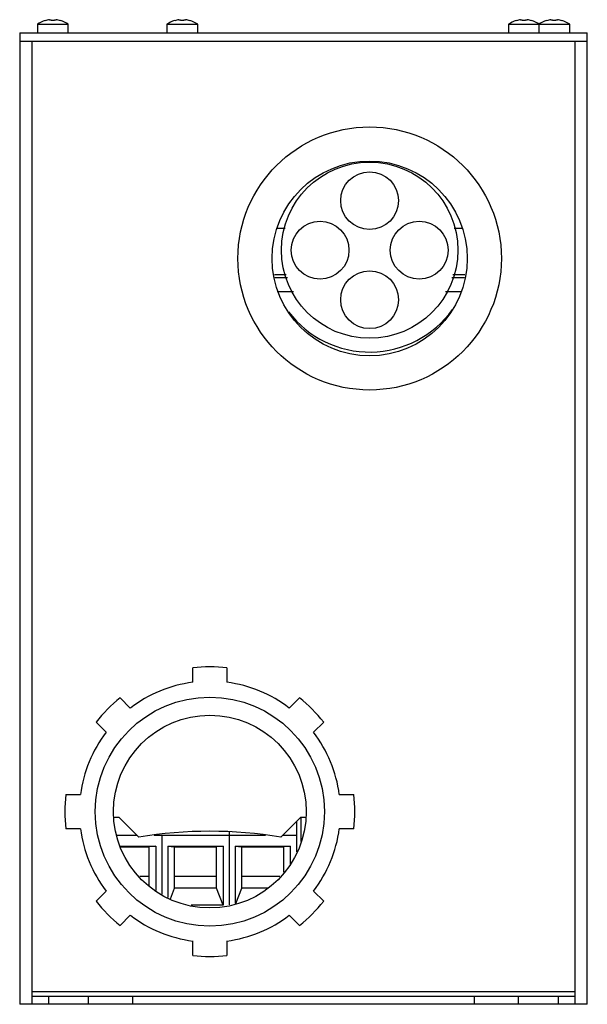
# Model space of a CAD drawing. Header units: millimetres. Extents: x 26 to 129, y 18 to 197.
import ezdxf

# ---------------------------------------------------------------- set-up
doc = ezdxf.new("R2010")
doc.units = ezdxf.units.MM
doc.header["$LTSCALE"] = 13.96766
doc.layers.get('0').update_dxf_attribs({"linetype": 'CONTINUOUS'})

msp = doc.modelspace()

# ---------------------------------------------------------------- linework, layer by layer
at = {"color": 7, "linetype": 'Continuous'}
for p, q in [((28.77, 195.75), (28.77, 194.2)), ((28.77, 195.75), (34.37, 195.75)), ((30.18, 196.41), (30.18, 196.4)), ((31.27, 196.56), (31.27, 196.4)), ((31.87, 196.4), (31.87, 196.56)), ((32.95, 196.4), (32.95, 196.41)), ((34.37, 194.2), (34.37, 195.75)), ((52.27, 195.75), (52.27, 194.2)), ((52.27, 195.75), (57.87, 195.75)), ((53.68, 196.41), (53.68, 196.4)), ((54.77, 196.56), (54.77, 196.4)), ((55.37, 196.4), (55.37, 196.56)), ((56.45, 196.4), (56.45, 196.41)), ((57.87, 194.2), (57.87, 195.75)), ((114.27, 195.75), (114.27, 194.2)), ((114.27, 195.75), (125.37, 195.75)), ((115.68, 196.41), (115.68, 196.4)), ((116.77, 196.56), (116.77, 196.4)), ((117.37, 196.4), (117.37, 196.56)), ((118.45, 196.4), (118.45, 196.41)), ((119.77, 195.75), (119.77, 194.2)), ((121.18, 196.41), (121.18, 196.4)), ((122.27, 196.56), (122.27, 196.4)), ((122.87, 196.4), (122.87, 196.56)), ((123.95, 196.4), (123.95, 196.41)), ((125.37, 194.2), (125.37, 195.75)), ((25.57, 194.2), (25.57, 17.7)), ((25.57, 194.2), (128.57, 194.2)), ((128.57, 17.7), (128.57, 194.2)), ((25.57, 192.7), (128.57, 192.7)), ((27.8, 17.7), (27.8, 192.7)), ((126.33, 192.7), (126.33, 17.7)), ((72.32, 158.7), (73.71, 158.7)), ((104.42, 158.7), (105.82, 158.7)), ((73.94, 150.2), (71.8, 150.2)), ((74.16, 149.7), (71.87, 149.7)), ((106.26, 149.7), (103.97, 149.7)), ((106.33, 150.2), (104.19, 150.2)), ((72.26, 147.2), (75.27, 147.2)), ((102.85, 147.2), (105.78, 147.2)), ((56.97, 76.2), (56.97, 78.82)), ((63.17, 78.82), (63.17, 76.2)), ((45.64, 71.51), (43.79, 73.36)), ((76.34, 73.36), (74.49, 71.51)), ((39.41, 68.98), (41.26, 67.13)), ((78.87, 67.13), (80.73, 68.98)), ((33.95, 55.8), (36.57, 55.8)), ((83.56, 55.8), (86.18, 55.8)), ((42.72, 51.68), (43.57, 51.68)), ((43.57, 51.68), (47.17, 48.08)), ((72.97, 48.08), (76.57, 51.68)), ((75.77, 50.88), (75.77, 45.42)), ((76.57, 51.68), (77.41, 51.68)), ((76.67, 47.29), (76.67, 51.68)), ((36.57, 49.6), (33.95, 49.6)), ((46.89, 48.35), (43.22, 48.35)), ((70.17, 48.35), (49.96, 48.35)), ((51.37, 48.49), (51.37, 37.74)), ((63.57, 49.01), (63.57, 35.75)), ((75.77, 48.35), (73.24, 48.35)), ((86.18, 49.6), (83.56, 49.6)), ((43.86, 46.46), (50.27, 46.46)), ((43.93, 46.32), (49.07, 46.32)), ((50.27, 46.46), (49.07, 46.32)), ((49.07, 39.12), (49.07, 46.32)), ((50.27, 46.46), (50.27, 38.38)), ((52.47, 46.46), (53.67, 46.32)), ((52.47, 46.46), (62.47, 46.46)), ((52.47, 46.46), (52.47, 37.11)), ((53.67, 46.32), (61.27, 46.32)), ((53.67, 38.8), (53.67, 46.32)), ((62.47, 46.46), (61.27, 46.32)), ((61.27, 38.8), (61.27, 46.32)), ((62.47, 46.46), (62.47, 35.72)), ((64.67, 46.46), (65.87, 46.32)), ((64.67, 46.46), (74.67, 46.46)), ((64.67, 46.46), (64.67, 36)), ((65.87, 46.32), (73.47, 46.32)), ((65.87, 38.8), (65.87, 46.32)), ((74.67, 46.46), (73.47, 46.32)), ((73.47, 41.7), (73.47, 46.32)), ((74.67, 46.46), (74.67, 43.14)), ((47.34, 40.97), (49.07, 40.97)), ((53.67, 40.97), (61.27, 40.97)), ((65.87, 40.97), (72.79, 40.97)), ((41.26, 38.28), (39.41, 36.43)), ((52.91, 36.86), (53.67, 38.8)), ((61.27, 38.8), (53.67, 38.8)), ((62.47, 35.72), (61.27, 38.8)), ((64.79, 36.03), (65.87, 38.8)), ((70.6, 38.8), (65.87, 38.8)), ((80.73, 36.43), (78.87, 38.28)), ((62.47, 35.72), (56.7, 35.72)), ((43.79, 32.04), (45.64, 33.9)), ((74.49, 33.9), (76.34, 32.04)), ((56.97, 26.59), (56.97, 29.21)), ((63.17, 29.21), (63.17, 26.59)), ((126.33, 19.94), (27.8, 19.94)), ((27.8, 19.2), (126.33, 19.2)), ((30.8, 19.2), (30.8, 17.7)), ((38.07, 17.7), (38.07, 19.2)), ((46.07, 17.7), (46.07, 19.2)), ((108.07, 17.7), (108.07, 19.2)), ((116.07, 17.7), (116.07, 19.2)), ((123.33, 17.7), (123.33, 19.2)), ((128.57, 17.7), (25.57, 17.7))]:
    msp.add_line(p, q, dxfattribs=at)
for centre, radius in [((89.07, 153.2), 23.9), ((89.07, 153.2), 17.7), ((89.07, 154.7), 16), ((89.07, 163.7), 5.25), ((80.07, 154.7), 5.25), ((98.07, 154.7), 5.25), ((89.07, 145.7), 5.25), ((60.07, 52.7), 20.8), ((60.07, 52.7), 17.5)]:
    msp.add_circle(centre, radius, dxfattribs=at)
for centre, radius, start, end in [((31.57, 191.6), 5, 106.1021, 124.0558), ((31.57, 191.6), 4.99, 96.9046, 106.0765), ((31.57, 190.8), 5.61, 86.9323, 93.0677), ((31.57, 191.6), 4.99, 73.9235, 83.0954), ((31.57, 191.6), 5, 55.9442, 73.8979), ((55.07, 191.6), 5, 106.1021, 124.0558), ((55.07, 191.6), 4.99, 96.9046, 106.0765), ((55.07, 190.8), 5.61, 86.9323, 93.0677), ((55.07, 191.6), 4.99, 73.9235, 83.0954), ((55.07, 191.6), 5, 55.9442, 73.8979), ((117.07, 191.6), 5, 106.1021, 124.0558), ((117.07, 191.6), 4.99, 96.9046, 106.0765), ((117.07, 190.8), 5.61, 86.9323, 93.0677), ((117.07, 191.6), 4.99, 73.9235, 83.0954), ((117.07, 191.6), 5, 56.522, 73.8979), ((122.57, 191.6), 5, 106.1021, 124.0558), ((122.57, 191.6), 4.99, 96.9046, 106.0765), ((122.57, 190.8), 5.61, 86.9323, 93.0677), ((122.57, 191.6), 4.99, 73.9235, 83.0954), ((122.57, 191.6), 5, 55.9442, 73.8979), ((89.07, 154.7), 18.5, 217.3188, 324.3332), ((60.07, 52.7), 26.3, 83.2308, 96.7692), ((60.07, 52.7), 23.7, 97.5159, 127.4841), ((60.07, 52.7), 23.7, 52.5159, 82.4841), ((60.07, 52.7), 26.3, 128.2308, 141.7692), ((60.07, 52.7), 26.3, 38.2308, 51.7692), ((60.07, 52.7), 23.7, 142.5159, 172.4841), ((60.07, 52.7), 23.7, 7.5159, 37.4841), ((60.07, 52.7), 26.3, 173.2308, 186.7692), ((60.07, 52.7), 26.3, 353.2308, 6.7692), ((60.07, 52.7), 23.7, 187.5159, 217.4841), ((60.07, -29.77), 78.91, 80.5916, 99.4084), ((60.07, 52.7), 23.7, 322.5159, 352.4841), ((60.07, 52.7), 26.3, 218.2308, 231.7692), ((60.07, 52.7), 26.3, 308.2308, 321.7692), ((60.07, 52.7), 23.7, 232.5159, 262.4841), ((60.07, 52.7), 23.7, 277.5159, 307.4841), ((60.07, 52.7), 26.3, 263.2308, 276.7692)]:
    msp.add_arc(centre, radius, start, end, dxfattribs=at)
for points, knots in [([(30.97, 196.56), (31, 196.56), (31.06, 196.57), (31.13, 196.57), (31.16, 196.57), (31.18, 196.57)], [0, 0, 0, 0, 0.54116, 0.785681, 1, 1, 1, 1]), ([(31.18, 196.57), (31.18, 196.57), (31.2, 196.57), (31.21, 196.57), (31.23, 196.57), (31.24, 196.57), (31.25, 196.57), (31.26, 196.57), (31.26, 196.56), (31.26, 196.56), (31.27, 196.56), (31.27, 196.56)], [0, 0, 0, 0, 0.215645, 0.407001, 0.572372, 0.710468, 0.820694, 0.903119, 0.93454, 0.960241, 1, 1, 1, 1]), ([(31.87, 196.56), (31.87, 196.56), (31.87, 196.56), (31.87, 196.56), (31.87, 196.57), (31.88, 196.57), (31.89, 196.57), (31.9, 196.57), (31.92, 196.57), (31.93, 196.57), (31.95, 196.57), (31.95, 196.57)], [0, 0, 0, 0, 0.039752, 0.065448, 0.096865, 0.179284, 0.289508, 0.427608, 0.592985, 0.784348, 1, 1, 1, 1]), ([(31.95, 196.57), (31.97, 196.57), (32, 196.57), (32.07, 196.57), (32.13, 196.56), (32.17, 196.56)], [0, 0, 0, 0, 0.214318, 0.458838, 1, 1, 1, 1]), ([(54.47, 196.56), (54.5, 196.56), (54.56, 196.57), (54.63, 196.57), (54.66, 196.57), (54.68, 196.57)], [0, 0, 0, 0, 0.54116, 0.785681, 1, 1, 1, 1]), ([(54.68, 196.57), (54.68, 196.57), (54.7, 196.57), (54.71, 196.57), (54.73, 196.57), (54.74, 196.57), (54.75, 196.57), (54.76, 196.57), (54.76, 196.56), (54.76, 196.56), (54.77, 196.56), (54.77, 196.56)], [0, 0, 0, 0, 0.215645, 0.407001, 0.572372, 0.710468, 0.820694, 0.903119, 0.93454, 0.960241, 1, 1, 1, 1]), ([(55.37, 196.56), (55.37, 196.56), (55.37, 196.56), (55.37, 196.56), (55.37, 196.57), (55.38, 196.57), (55.39, 196.57), (55.4, 196.57), (55.42, 196.57), (55.43, 196.57), (55.45, 196.57), (55.45, 196.57)], [0, 0, 0, 0, 0.039752, 0.065448, 0.096865, 0.179284, 0.289508, 0.427608, 0.592985, 0.784348, 1, 1, 1, 1]), ([(55.45, 196.57), (55.47, 196.57), (55.5, 196.57), (55.57, 196.57), (55.63, 196.56), (55.67, 196.56)], [0, 0, 0, 0, 0.214318, 0.458838, 1, 1, 1, 1]), ([(116.47, 196.56), (116.5, 196.56), (116.56, 196.57), (116.63, 196.57), (116.66, 196.57), (116.68, 196.57)], [0, 0, 0, 0, 0.54116, 0.785681, 1, 1, 1, 1]), ([(116.68, 196.57), (116.68, 196.57), (116.7, 196.57), (116.71, 196.57), (116.73, 196.57), (116.74, 196.57), (116.75, 196.57), (116.76, 196.57), (116.76, 196.56), (116.76, 196.56), (116.77, 196.56), (116.77, 196.56)], [0, 0, 0, 0, 0.215645, 0.407001, 0.572372, 0.710468, 0.820694, 0.903119, 0.93454, 0.960241, 1, 1, 1, 1]), ([(117.37, 196.56), (117.37, 196.56), (117.37, 196.56), (117.37, 196.56), (117.37, 196.57), (117.38, 196.57), (117.39, 196.57), (117.4, 196.57), (117.42, 196.57), (117.43, 196.57), (117.45, 196.57), (117.45, 196.57)], [0, 0, 0, 0, 0.039752, 0.065448, 0.096865, 0.179284, 0.289508, 0.427608, 0.592985, 0.784348, 1, 1, 1, 1]), ([(117.45, 196.57), (117.47, 196.57), (117.5, 196.57), (117.57, 196.57), (117.63, 196.56), (117.67, 196.56)], [0, 0, 0, 0, 0.214318, 0.458838, 1, 1, 1, 1]), ([(121.97, 196.56), (122, 196.56), (122.06, 196.57), (122.13, 196.57), (122.16, 196.57), (122.18, 196.57)], [0, 0, 0, 0, 0.54116, 0.785681, 1, 1, 1, 1]), ([(122.18, 196.57), (122.18, 196.57), (122.2, 196.57), (122.21, 196.57), (122.23, 196.57), (122.24, 196.57), (122.25, 196.57), (122.26, 196.57), (122.26, 196.56), (122.26, 196.56), (122.27, 196.56), (122.27, 196.56)], [0, 0, 0, 0, 0.215645, 0.407001, 0.572372, 0.710468, 0.820694, 0.903119, 0.93454, 0.960241, 1, 1, 1, 1]), ([(122.87, 196.56), (122.87, 196.56), (122.87, 196.56), (122.87, 196.56), (122.87, 196.57), (122.88, 196.57), (122.89, 196.57), (122.9, 196.57), (122.92, 196.57), (122.93, 196.57), (122.95, 196.57), (122.95, 196.57)], [0, 0, 0, 0, 0.039752, 0.065448, 0.096865, 0.179284, 0.289508, 0.427608, 0.592985, 0.784348, 1, 1, 1, 1]), ([(122.95, 196.57), (122.97, 196.57), (123, 196.57), (123.07, 196.57), (123.13, 196.56), (123.17, 196.56)], [0, 0, 0, 0, 0.214318, 0.458838, 1, 1, 1, 1])]:
    msp.add_open_spline(points, degree=3, knots=knots, dxfattribs=at)

doc.saveas('drawing.dxf')
